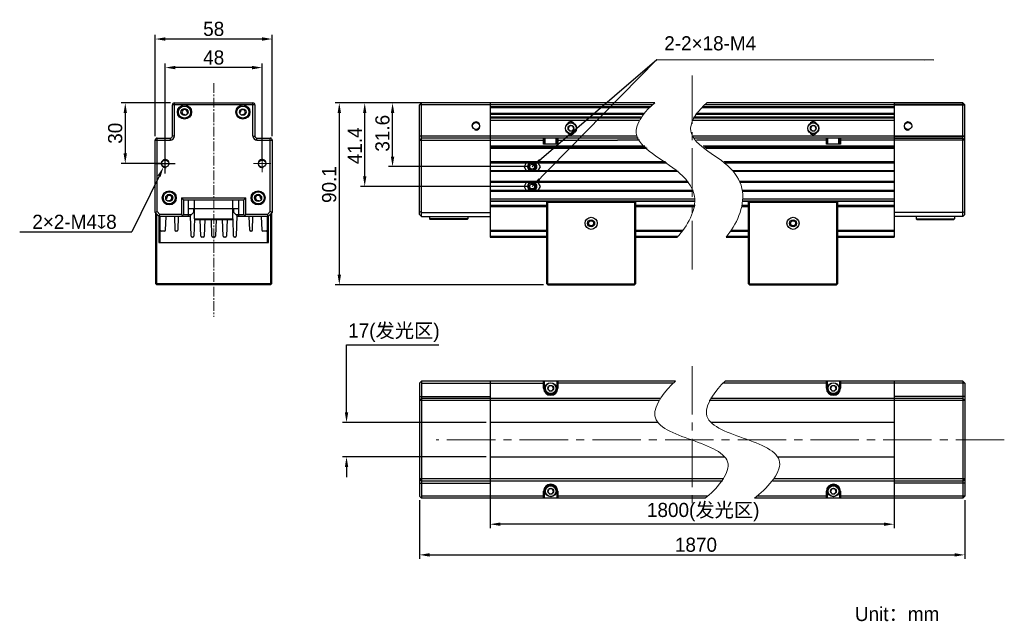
# Model space of a CAD drawing. Header units: millimetres. Extents: x 30 to 273, y 40 to 189.
import ezdxf

# ---------------------------------------------------------------- set-up
doc = ezdxf.new("R2010")
doc.units = ezdxf.units.MM
doc.header["$PDSIZE"] = -5
doc.linetypes.add('点画线', pattern=[18, 12, -2, 2, -2])
for name, color, linetype, lineweight in [('中心线层', 1, '点画线', 18), ('标注', 3, 'Continuous', 25), ('粗实线', 7, 'Continuous', 30), ('细实线', 7, 'Continuous', 15)]:
    doc.layers.add(name, color=color, linetype=linetype, lineweight=lineweight)
doc.dimstyles.new('CST Standard', dxfattribs={"dimtxt": 3.5, "dimasz": 2.5, "dimexe": 1, "dimexo": 1, "dimgap": 0.6, "dimtad": 1, "dimtoh": 1, "dimdsep": 46, "dimtxsty": 'Standard', "dimcen": -2.5, "dimdle": 5, "dimadec": 1, "dimazin": 2, "dimtfac": 1, "dimtofl": 0, "dimtmove": 0, "dimatfit": 0, "dimfxl": 1, "dimtolj": 1, "dimarcsym": 0})

# ---------------------------------------------------------------- blocks, each defined once
blk = doc.blocks.new('*X1')
at = {"layer": 'Defpoints', "color": 0}
for p in [(110.44, 89.58), (145.99, 89.58), (145.99, 81.08)]:
    blk.add_point(p, dxfattribs=at)
at = {"layer": '标注', "color": 9, "linetype": 'Continuous', "lineweight": -2, "ltscale": 3}
for p, q in [((110.44, 92.08), (110.44, 108.83)), ((110.44, 108.83), (133.31, 108.83)), ((110.44, 78.58), (110.44, 76.08))]:
    blk.add_line(p, q, dxfattribs=at)
at = {"layer": '标注', "color": 0, "linetype": 'Continuous', "lineweight": -2, "ltscale": 3}
for p, q in [((144.99, 89.58), (109.44, 89.58)), ((144.99, 81.08), (109.44, 81.08))]:
    blk.add_line(p, q, dxfattribs=at)
at = {"layer": '标注', "color": 9}
for points in [[(110.03, 92.08), (110.86, 92.08), (110.44, 89.58)], [(110.86, 78.58), (110.03, 78.58), (110.44, 81.08)]]:
    blk.add_solid(points, dxfattribs=at)
at = {"layer": '标注', "color": 7, "insert": (122.17, 111.84), "char_height": 3.5, "attachment_point": 5}
blk.add_mtext('\\A1;{\\fFZLanTingHei-R-GBK|b0|i0|c134|p2;17(发光区)}', dxfattribs=at)
blk = doc.blocks.new('*X2')
at = {"layer": 'Defpoints', "color": 0}
for p in [(145.99, 89.58), (245.99, 89.58), (145.99, 64.4)]:
    blk.add_point(p, dxfattribs=at)
at = {"layer": '标注', "color": 0, "linetype": 'Continuous', "lineweight": -2, "ltscale": 3}
for p, q in [((145.99, 88.58), (145.99, 63.4)), ((245.99, 88.58), (245.99, 63.4))]:
    blk.add_line(p, q, dxfattribs=at)
at = {"layer": '标注', "color": 9, "linetype": 'Continuous', "lineweight": -2, "ltscale": 3}
blk.add_line((243.49, 64.4), (148.49, 64.4), dxfattribs=at)
at = {"layer": '标注', "color": 9}
for points in [[(148.49, 64.82), (148.49, 63.99), (145.99, 64.4)], [(243.49, 63.99), (243.49, 64.82), (245.99, 64.4)]]:
    blk.add_solid(points, dxfattribs=at)
at = {"layer": '标注', "color": 7, "insert": (198.75, 67.41), "char_height": 3.5, "attachment_point": 5}
blk.add_mtext('\\A1;{\\fFZLanTingHei-R-GBK|b0|i0|c134|p2;1800(发光区)}', dxfattribs=at)
blk = doc.blocks.new('*X3')
at = {"layer": 'Defpoints', "color": 0}
for p in [(114.94, 168.73), (142.49, 168.73), (156.41, 148.06)]:
    blk.add_point(p, dxfattribs=at)
at = {"layer": '标注', "color": 0, "linetype": 'Continuous', "lineweight": -2, "ltscale": 3}
for p, q in [((141.49, 168.73), (113.94, 168.73)), ((155.41, 148.06), (113.94, 148.06))]:
    blk.add_line(p, q, dxfattribs=at)
at = {"layer": '标注', "color": 9, "linetype": 'Continuous', "lineweight": -2, "ltscale": 3}
blk.add_line((114.94, 150.56), (114.94, 166.23), dxfattribs=at)
at = {"layer": '标注', "color": 9}
for points in [[(115.36, 166.23), (114.53, 166.23), (114.94, 168.73)], [(114.53, 150.56), (115.36, 150.56), (114.94, 148.06)]]:
    blk.add_solid(points, dxfattribs=at)
at = {"layer": '标注', "color": 7, "insert": (112.48, 158.13), "char_height": 3.5, "attachment_point": 5, "rotation": 90}
blk.add_mtext('\\A1;\\A1;{\\fFZLanTingHei-R-GBK|b0|i0|c134|p2;41.4}', dxfattribs=at)
blk = doc.blocks.new('*X4')
at = {"layer": 'Defpoints', "color": 0}
for p in [(142.49, 168.73), (108.65, 123.68), (160.24, 123.68)]:
    blk.add_point(p, dxfattribs=at)
at = {"layer": '标注', "color": 0, "linetype": 'Continuous', "lineweight": -2, "ltscale": 3}
for p, q in [((141.49, 168.73), (107.65, 168.73)), ((159.24, 123.68), (107.65, 123.68))]:
    blk.add_line(p, q, dxfattribs=at)
at = {"layer": '标注', "color": 9, "linetype": 'Continuous', "lineweight": -2, "ltscale": 3}
blk.add_line((108.65, 166.23), (108.65, 126.18), dxfattribs=at)
at = {"layer": '标注', "color": 9}
for points in [[(109.07, 166.23), (108.23, 166.23), (108.65, 168.73)], [(108.23, 126.18), (109.07, 126.18), (108.65, 123.68)]]:
    blk.add_solid(points, dxfattribs=at)
at = {"layer": '标注', "color": 7, "insert": (106.15, 148.52), "char_height": 3.5, "attachment_point": 5, "rotation": 90}
blk.add_mtext('\\A1;\\A1;{\\fFZLanTingHei-R-GBK|b0|i0|c134|p2;90.1}', dxfattribs=at)
blk = doc.blocks.new('*X5')
at = {"layer": 'Defpoints', "color": 0}
for p in [(121.84, 168.73), (128.99, 168.73), (156.41, 152.96)]:
    blk.add_point(p, dxfattribs=at)
at = {"layer": '标注', "color": 0, "linetype": 'Continuous', "lineweight": -2, "ltscale": 3}
for p, q in [((127.99, 168.73), (120.84, 168.73)), ((155.41, 152.96), (120.84, 152.96))]:
    blk.add_line(p, q, dxfattribs=at)
at = {"layer": '标注', "color": 9, "linetype": 'Continuous', "lineweight": -2, "ltscale": 3}
blk.add_line((121.84, 155.46), (121.84, 166.23), dxfattribs=at)
at = {"layer": '标注', "color": 9}
for points in [[(122.26, 166.23), (121.42, 166.23), (121.84, 168.73)], [(121.42, 155.46), (122.26, 155.46), (121.84, 152.96)]]:
    blk.add_solid(points, dxfattribs=at)
at = {"layer": '标注', "color": 7, "insert": (119.35, 161.23), "char_height": 3.5, "attachment_point": 5, "rotation": 90}
blk.add_mtext('\\A1;\\A1;{\\fFZLanTingHei-R-GBK|b0|i0|c134|p2;31.6}', dxfattribs=at)
blk = doc.blocks.new('*X6')
at = {"layer": '标注', "linetype": 'Continuous', "ltscale": 3}
blk.add_hatch(color=9, dxfattribs=at).paths.add_polyline_path([(156.41, 148.06), (157.94, 150.06), (158.39, 149.62)], flags=0)
at = {"layer": '标注', "color": 9, "linetype": 'Continuous', "ltscale": 3}
for p, q in [((156.41, 148.06), (187.25, 179.5)), ((187.25, 179.5), (255.87, 179.42))]:
    blk.add_line(p, q, dxfattribs=at)
at = {"layer": '标注', "color": 7, "ltscale": 3}
blk.add_line((255.87, 179.42), (255.87, 179.42), dxfattribs=at)
blk = doc.blocks.new('*X7')
at = {"layer": '标注', "linetype": 'Continuous', "ltscale": 3}
blk.add_hatch(color=9, dxfattribs=at).paths.add_polyline_path([(156.41, 152.96), (158.1, 154.82), (158.51, 154.35)], flags=0)
at = {"layer": '标注', "color": 9, "linetype": 'Continuous', "ltscale": 3}
for p, q in [((156.41, 152.96), (187.25, 179.5)), ((187.25, 179.5), (253.62, 179.42))]:
    blk.add_line(p, q, dxfattribs=at)
at = {"layer": '标注', "color": 7, "ltscale": 3}
blk.add_line((253.62, 179.42), (253.62, 179.42), dxfattribs=at)
blk = doc.blocks.new('*X8')
at = {"layer": 'Defpoints', "color": 0}
for p in [(63.05, 184.57), (63.05, 159.53), (92.05, 159.53)]:
    blk.add_point(p, dxfattribs=at)
at = {"layer": '标注', "color": 0, "linetype": 'Continuous', "lineweight": -2, "ltscale": 3}
for p, q in [((63.05, 160.53), (63.05, 185.57)), ((92.05, 160.53), (92.05, 185.57))]:
    blk.add_line(p, q, dxfattribs=at)
at = {"layer": '标注', "color": 9, "linetype": 'Continuous', "lineweight": -2, "ltscale": 3}
blk.add_line((89.55, 184.57), (65.55, 184.57), dxfattribs=at)
at = {"layer": '标注', "color": 9}
for points in [[(65.55, 184.99), (65.55, 184.16), (63.05, 184.57)], [(89.55, 184.16), (89.55, 184.99), (92.05, 184.57)]]:
    blk.add_solid(points, dxfattribs=at)
at = {"layer": '标注', "color": 7, "insert": (77.55, 187.06), "char_height": 3.5, "attachment_point": 5}
blk.add_mtext('\\A1;\\A1;{\\fFZLanTingHei-R-GBK|b0|i0|c134|p2;58}', dxfattribs=at)
blk = doc.blocks.new('*X9')
at = {"layer": 'Defpoints', "color": 0}
for p in [(67.82, 168.73), (55.66, 153.73), (65.55, 153.73)]:
    blk.add_point(p, dxfattribs=at)
at = {"layer": '标注', "color": 0, "linetype": 'Continuous', "lineweight": -2, "ltscale": 3}
for p, q in [((66.82, 168.73), (54.66, 168.73)), ((64.55, 153.73), (54.66, 153.73))]:
    blk.add_line(p, q, dxfattribs=at)
at = {"layer": '标注', "color": 9, "linetype": 'Continuous', "lineweight": -2, "ltscale": 3}
blk.add_line((55.66, 166.23), (55.66, 156.23), dxfattribs=at)
at = {"layer": '标注', "color": 9}
for points in [[(56.07, 166.23), (55.24, 166.23), (55.66, 168.73)], [(55.24, 156.23), (56.07, 156.23), (55.66, 153.73)]]:
    blk.add_solid(points, dxfattribs=at)
at = {"layer": '标注', "color": 7, "insert": (53.17, 161.23), "char_height": 3.5, "attachment_point": 5, "rotation": 90}
blk.add_mtext('\\A1;\\A1;{\\fFZLanTingHei-R-GBK|b0|i0|c134|p2;30}', dxfattribs=at)
blk = doc.blocks.new('*X10')
at = {"layer": 'Defpoints', "color": 0}
for p in [(65.55, 177.49), (65.55, 153.73), (89.55, 153.73)]:
    blk.add_point(p, dxfattribs=at)
at = {"layer": '标注', "color": 0, "linetype": 'Continuous', "lineweight": -2, "ltscale": 3}
for p, q in [((65.55, 154.73), (65.55, 178.49)), ((89.55, 154.73), (89.55, 178.49))]:
    blk.add_line(p, q, dxfattribs=at)
at = {"layer": '标注', "color": 9, "linetype": 'Continuous', "lineweight": -2, "ltscale": 3}
blk.add_line((87.05, 177.49), (68.05, 177.49), dxfattribs=at)
at = {"layer": '标注', "color": 9}
for points in [[(68.05, 177.91), (68.05, 177.07), (65.55, 177.49)], [(87.05, 177.07), (87.05, 177.91), (89.55, 177.49)]]:
    blk.add_solid(points, dxfattribs=at)
at = {"layer": '标注', "color": 7, "insert": (77.55, 179.98), "char_height": 3.5, "attachment_point": 5}
blk.add_mtext('\\A1;\\A1;{\\fFZLanTingHei-R-GBK|b0|i0|c134|p2;48}', dxfattribs=at)
blk = doc.blocks.new('*X11')
at = {"layer": 'Defpoints', "color": 0}
for p in [(65.99, 154.63), (65.11, 152.83)]:
    blk.add_point(p, dxfattribs=at)
at = {"layer": '标注', "color": 0, "linetype": 'Continuous', "ltscale": 3}
for p, q in [((65.55, 151.23), (65.55, 156.23)), ((63.05, 153.73), (68.05, 153.73))]:
    blk.add_line(p, q, dxfattribs=at)
at = {"layer": '标注', "color": 9, "linetype": 'Continuous', "lineweight": -2, "ltscale": 3}
for p in [(64.01, 150.59), (29.52, 136.78)]:
    blk.add_line(p, (57.27, 136.78), dxfattribs=at)
at = {"layer": '标注', "color": 9}
blk.add_solid([(64.39, 150.4), (63.64, 150.77), (65.11, 152.83)], dxfattribs=at)
at = {"layer": '标注', "color": 7, "insert": (43.09, 139.28), "char_height": 3.5, "attachment_point": 5}
blk.add_mtext('\\A1;\\A1;{\\fFZLanTingHei-R-GBK|b0|i0|c134|p2;2×2-M4\\fGDT|b1|i0|c0|p2;x\\fFZLanTingHei-R-GBK|b0|i0|c134|p2;8}', dxfattribs=at)
blk = doc.blocks.new('*X12')
at = {"layer": 'Defpoints', "color": 0}
for p in [(128.49, 71.33), (263.49, 71.33), (263.49, 56.81)]:
    blk.add_point(p, dxfattribs=at)
at = {"layer": '标注', "color": 0, "linetype": 'Continuous', "lineweight": -2, "ltscale": 3}
for p, q in [((128.49, 70.33), (128.49, 55.81)), ((263.49, 70.33), (263.49, 55.81))]:
    blk.add_line(p, q, dxfattribs=at)
at = {"layer": '标注', "color": 9, "linetype": 'Continuous', "lineweight": -2, "ltscale": 3}
blk.add_line((130.99, 56.81), (260.99, 56.81), dxfattribs=at)
at = {"layer": '标注', "color": 9}
for points in [[(130.99, 57.22), (130.99, 56.39), (128.49, 56.81)], [(260.99, 56.39), (260.99, 57.22), (263.49, 56.81)]]:
    blk.add_solid(points, dxfattribs=at)
at = {"layer": '标注', "color": 7, "insert": (196.95, 59.3), "char_height": 3.5, "attachment_point": 5}
blk.add_mtext('\\A1;{\\fFZLanTingHei-R-GBK|b0|i0|c134|p2;1870}', dxfattribs=at)

msp = doc.modelspace()

# ---------------------------------------------------------------- linework, layer by layer
at = {"layer": '中心线层', "color": 0}
for p, q in [((195.9923, 127.5237), (195.9923, 176.5629)), ((63.3827, 153.731), (67.7133, 153.731)), ((65.548, 155.8964), (65.548, 151.5657)), ((91.7133, 153.731), (87.3827, 153.731)), ((89.548, 155.8964), (89.548, 151.5657)), ((195.9923, 103.5838), (195.9923, 68.6997)), ((273.2989, 85.3263), (132.6183, 85.3263))]:
    msp.add_line(p, q, dxfattribs=at)
at = {"layer": '中心线层', "color": 0, "ltscale": 0.2}
msp.add_line((77.548, 173.6127), (77.548, 115.7995), dxfattribs=at)
at = {"layer": '粗实线', "color": 0}
for p, q in [((67.3232, 160.531), (67.3232, 168.231)), ((87.7729, 168.231), (67.3232, 168.231)), ((67.8232, 160.531), (67.8232, 168.731)), ((67.8232, 168.731), (87.2729, 168.731)), ((87.2729, 160.531), (87.2729, 168.731)), ((87.7729, 168.231), (87.7729, 160.531)), ((128.4923, 168.231), (128.9923, 168.731)), ((128.4923, 141.1048), (128.4923, 168.231)), ((145.9923, 168.231), (128.4923, 168.231)), ((128.9923, 140.6048), (128.9923, 168.731)), ((145.9923, 168.731), (128.9923, 168.731)), ((245.9923, 168.731), (262.9923, 168.731)), ((245.9923, 168.231), (263.4923, 168.231)), ((262.9923, 140.6048), (262.9923, 168.731)), ((263.4923, 168.231), (262.9923, 168.731)), ((263.4923, 141.1048), (263.4923, 168.231)), ((71.0883, 166.2462), (71.1425, 166.1921)), ((70.6121, 165.6618), (70.558, 165.7159)), ((63.048, 141.6048), (63.048, 159.531)), ((63.048, 159.531), (66.8232, 159.531)), ((63.548, 141.8119), (63.548, 160.031)), ((63.548, 160.031), (66.8232, 160.031)), ((66.8232, 159.531), (66.8232, 160.031)), ((67.8232, 160.531), (67.3232, 160.531)), ((87.2729, 160.531), (87.7729, 160.531)), ((88.2729, 159.531), (88.2729, 160.031)), ((88.2729, 160.031), (91.548, 160.031)), ((88.2729, 159.531), (92.048, 159.531)), ((91.548, 141.8119), (91.548, 160.031)), ((92.048, 159.531), (92.048, 141.6048)), ((145.9923, 160.531), (128.4923, 160.531)), ((128.4923, 159.531), (128.9923, 160.031)), ((128.4923, 159.531), (145.9923, 159.5311)), ((145.9923, 160.031), (128.9923, 160.031)), ((245.9923, 160.531), (263.4923, 160.531)), ((245.9923, 160.031), (262.9923, 160.031)), ((263.4923, 159.531), (245.9923, 159.5311)), ((263.4923, 159.531), (262.9923, 160.031)), ((154.9549, 153.931), (154.392, 152.956)), ((156.856, 153.8507), (156.8584, 153.8496)), ((158.4334, 152.956), (157.8705, 153.931)), ((154.392, 152.956), (154.9549, 151.981)), ((157.8705, 151.981), (158.4334, 152.956)), ((154.9549, 149.031), (154.392, 148.056)), ((156.856, 148.9507), (156.8584, 148.9496)), ((158.4334, 148.056), (157.8705, 149.031)), ((154.392, 148.056), (154.9549, 147.081)), ((157.8705, 147.081), (158.4334, 148.056)), ((65.7287, 144.9421), (65.9293, 145.1427)), ((66.4596, 144.6123), (66.298, 144.4507)), ((69.548, 145.2298), (85.548, 145.2298)), ((69.548, 145.2298), (70.048, 144.7298)), ((69.548, 145.2298), (69.548, 141.1048)), ((70.048, 144.7298), (85.048, 144.7298)), ((70.048, 144.7298), (70.048, 141.1048)), ((71.298, 140.6048), (71.298, 144.7298)), ((72.798, 140.0298), (72.798, 144.7298)), ((82.298, 140.0298), (82.298, 144.7298)), ((83.798, 140.6048), (83.798, 144.7298)), ((85.048, 144.7298), (85.548, 145.2298)), ((85.048, 141.1048), (85.048, 144.7298)), ((85.548, 141.1048), (85.548, 145.2298)), ((88.798, 144.4507), (88.6364, 144.6123)), ((89.1668, 145.1427), (89.3673, 144.9421)), ((63.048, 141.6048), (63.548, 141.8119)), ((64.048, 140.6048), (63.048, 141.6048)), ((63.223, 123.931), (63.223, 141.4298)), ((64.2551, 141.1048), (63.548, 141.8119)), ((71.298, 142.6298), (83.798, 142.6298)), ((71.548, 140.6048), (72.548, 141.6048)), ((72.548, 142.6298), (72.548, 141.6048)), ((82.548, 141.6048), (82.548, 142.6298)), ((82.548, 141.6048), (83.548, 140.6048)), ((91.548, 141.8119), (90.8409, 141.1048)), ((92.048, 141.6048), (91.048, 140.6048)), ((92.048, 141.6048), (91.548, 141.8119)), ((91.873, 141.4298), (91.873, 123.931)), ((128.9923, 141.6048), (128.4923, 141.8119)), ((128.9923, 141.6048), (145.9923, 141.6048)), ((262.9923, 141.6048), (245.9923, 141.6048)), ((262.9923, 141.6048), (263.4923, 141.8119)), ((63.473, 123.931), (63.473, 141.1798)), ((63.973, 140.6798), (63.973, 134.181)), ((64.048, 140.6048), (64.2551, 141.1048)), ((71.548, 140.6048), (64.048, 140.6048)), ((64.223, 140.6048), (64.223, 134.181)), ((69.548, 141.1048), (64.2551, 141.1048)), ((64.298, 137.231), (64.298, 140.6048)), ((65.6353, 137.2223), (65.7535, 140.6048)), ((67.8426, 140.6048), (67.9607, 137.2223)), ((68.7535, 140.6048), (68.6353, 137.2223)), ((70.048, 141.1048), (69.548, 140.6048)), ((69.548, 141.1048), (69.798, 140.8548)), ((70.048, 141.1048), (72.048, 141.1048)), ((71.9876, 135.7223), (71.808, 140.8648)), ((72.759, 140.0311), (72.6085, 135.7223)), ((72.798, 140.0298), (82.298, 140.0298)), ((72.948, 139.8798), (72.798, 140.0298)), ((72.948, 139.8798), (82.148, 139.8798)), ((74.3626, 135.7223), (74.2174, 139.8798)), ((75.3791, 139.892), (75.2335, 135.7223)), ((77.1126, 135.7223), (76.9674, 139.8798)), ((78.1284, 139.8717), (77.9835, 135.7223)), ((79.8626, 135.7223), (79.717, 139.892)), ((80.8787, 139.8798), (80.7335, 135.7223)), ((82.148, 139.8798), (82.298, 140.0298)), ((82.4876, 135.7223), (82.3371, 140.0311)), ((83.048, 141.1048), (85.048, 141.1048)), ((83.2881, 140.8648), (83.1085, 135.7223)), ((91.048, 140.6048), (83.548, 140.6048)), ((85.548, 140.6048), (85.048, 141.1048)), ((85.298, 140.8548), (85.548, 141.1048)), ((90.8409, 141.1048), (85.548, 141.1048)), ((86.4607, 137.2223), (86.3426, 140.6048)), ((87.1353, 137.2223), (87.2535, 140.6048)), ((89.3426, 140.6048), (89.4607, 137.2223)), ((90.798, 140.6048), (90.798, 137.231)), ((91.048, 140.6048), (90.8409, 141.1048)), ((90.873, 134.181), (90.873, 140.6048)), ((91.123, 134.181), (91.123, 140.6798)), ((91.623, 141.1798), (91.623, 123.931)), ((128.9923, 140.6048), (128.4923, 141.1048)), ((128.9923, 140.6048), (145.9923, 140.6048)), ((130.9923, 140.6048), (130.9923, 140.0298)), ((131.1423, 139.8798), (130.9923, 140.0298)), ((140.4923, 140.0298), (130.9923, 140.0298)), ((140.3422, 139.8798), (131.1423, 139.8798)), ((140.3423, 139.8798), (140.4923, 140.0298)), ((140.4923, 140.6048), (140.4923, 140.0298)), ((262.9923, 140.6048), (245.9923, 140.6048)), ((251.4923, 140.6048), (251.4923, 140.0298)), ((251.6423, 139.8798), (251.4923, 140.0298)), ((251.4923, 140.0298), (260.9923, 140.0298)), ((251.6423, 139.8798), (260.8422, 139.8798)), ((260.8423, 139.8798), (260.9923, 140.0298)), ((260.9923, 140.6048), (260.9923, 140.0298)), ((262.9923, 140.6048), (263.4923, 141.1048)), ((65.3855, 136.981), (64.548, 136.981)), ((68.3855, 136.981), (68.2106, 136.981)), ((86.8855, 136.981), (86.7106, 136.981)), ((90.548, 136.981), (89.7106, 136.981)), ((72.3586, 135.481), (72.2374, 135.481)), ((74.9836, 135.481), (74.6124, 135.481)), ((77.7336, 135.481), (77.3624, 135.481)), ((80.4836, 135.481), (80.1124, 135.481)), ((82.8586, 135.481), (82.7374, 135.481)), ((63.473, 123.681), (63.223, 123.931)), ((63.348, 123.806), (63.473, 123.931)), ((91.623, 123.931), (63.473, 123.931)), ((91.623, 123.681), (63.473, 123.681)), ((91.623, 123.681), (91.873, 123.931)), ((91.623, 123.931), (91.748, 123.806))]:
    msp.add_line(p, q, dxfattribs=at)
at = {"layer": '粗实线', "color": 0, "linetype": 'Continuous'}
for p, q in [((186.1466, 168.231), (141.9923, 168.231)), ((186.7517, 168.731), (142.4923, 168.731)), ((145.9923, 168.731), (145.9923, 135.481)), ((263.4923, 168.231), (199.0608, 168.231)), ((262.9923, 168.731), (199.6358, 168.731)), ((245.9923, 168.731), (245.9923, 135.481)), ((145.9923, 167.856), (185.7167, 167.856)), ((145.9923, 167.606), (185.4416, 167.606)), ((183.9865, 166.106), (145.9923, 166.106)), ((183.7778, 165.856), (145.9923, 165.856)), ((245.9923, 165.856), (196.8472, 165.856)), ((245.9923, 166.106), (197.0375, 166.106)), ((198.3938, 167.606), (245.9923, 167.606)), ((198.6536, 167.856), (245.9923, 167.856)), ((183.3008, 165.231), (145.9923, 165.231)), ((183.1287, 164.981), (145.9923, 164.981)), ((145.9923, 164.481), (182.8181, 164.481)), ((195.9923, 164.481), (245.9923, 164.481)), ((245.9923, 164.981), (196.2695, 164.981)), ((245.9923, 165.231), (196.42, 165.231)), ((165.6335, 163.1062), (165.2748, 162.4848)), ((165.2748, 162.4848), (165.6335, 161.8634)), ((166.351, 163.1062), (165.6335, 163.1062)), ((165.6335, 161.8634), (166.351, 161.8634)), ((166.7098, 162.4848), (166.351, 163.1062)), ((166.351, 161.8634), (166.7098, 162.4848)), ((225.6335, 163.1062), (225.2748, 162.4848)), ((225.2748, 162.4848), (225.6335, 161.8634)), ((226.351, 163.1062), (225.6335, 163.1062)), ((225.6335, 161.8634), (226.351, 161.8634)), ((226.7098, 162.4848), (226.351, 163.1062)), ((226.351, 161.8634), (226.7098, 162.4848)), ((182.3885, 160.531), (141.9923, 160.531)), ((141.9923, 159.531), (159.4923, 159.531)), ((159.6673, 160.031), (142.4923, 160.031)), ((159.2423, 158.531), (159.2423, 160.031)), ((159.4923, 159.781), (159.2423, 160.031)), ((162.7423, 158.531), (159.2423, 158.531)), ((159.4923, 158.531), (159.4923, 159.781)), ((159.4923, 159.781), (159.6173, 159.781)), ((159.6173, 159.981), (159.6673, 160.031)), ((159.6173, 158.531), (159.6173, 159.981)), ((162.3673, 159.981), (159.6173, 159.981)), ((162.3173, 160.031), (159.6673, 160.031)), ((177.3173, 160.031), (162.3173, 160.031)), ((162.3673, 159.981), (162.3173, 160.031)), ((162.3673, 158.531), (162.3673, 159.981)), ((162.3673, 159.781), (162.4923, 159.781)), ((162.4923, 159.781), (162.7423, 160.031)), ((162.4923, 159.781), (162.4923, 158.531)), ((162.4923, 159.531), (177.4923, 159.531)), ((162.7423, 160.031), (162.7423, 158.531)), ((182.6453, 160.031), (177.3173, 160.031)), ((182.9717, 159.531), (177.4923, 159.531)), ((263.4923, 160.531), (196.2569, 160.531)), ((214.6673, 160.031), (196.6333, 160.031)), ((214.4923, 159.531), (197.0799, 159.531)), ((229.4923, 159.531), (214.4923, 159.531)), ((229.6673, 160.031), (214.6673, 160.031)), ((229.4923, 159.781), (229.2423, 160.031)), ((229.2423, 158.531), (229.2423, 160.031)), ((232.7423, 158.531), (229.2423, 158.531)), ((229.4923, 159.781), (229.6173, 159.781)), ((229.4923, 158.531), (229.4923, 159.781)), ((229.6173, 159.981), (229.6673, 160.031)), ((232.3673, 159.981), (229.6173, 159.981)), ((229.6173, 158.531), (229.6173, 159.981)), ((232.3173, 160.031), (229.6673, 160.031)), ((232.3673, 159.981), (232.3173, 160.031)), ((262.9923, 160.031), (232.3173, 160.031)), ((232.3673, 158.531), (232.3673, 159.981)), ((232.3673, 159.781), (232.4923, 159.781)), ((232.4923, 159.781), (232.7423, 160.031)), ((232.4923, 159.781), (232.4923, 158.531)), ((263.4923, 159.531), (232.4923, 159.531)), ((232.7423, 160.031), (232.7423, 158.531)), ((184.3297, 158.031), (145.9923, 158.031)), ((145.9923, 157.781), (184.6044, 157.781)), ((145.9923, 157.531), (184.8909, 157.531)), ((245.9923, 158.031), (198.7648, 158.031)), ((199.0838, 157.781), (245.9923, 157.781)), ((199.4103, 157.531), (245.9923, 157.531)), ((189.3789, 154.181), (145.9923, 154.181)), ((145.9923, 153.931), (189.7249, 153.931)), ((245.9923, 154.181), (203.8599, 154.181)), ((204.1565, 153.931), (245.9923, 153.931)), ((145.9923, 151.981), (192.2449, 151.981)), ((192.5354, 151.731), (145.9923, 151.731)), ((206.12, 151.981), (245.9923, 151.981)), ((245.9923, 151.731), (206.3242, 151.731)), ((194.901, 149.281), (145.9923, 149.281)), ((195.0912, 149.031), (145.9923, 149.031)), ((245.9923, 149.281), (207.8328, 149.281)), ((245.9923, 149.031), (207.9409, 149.031)), ((196.234, 147.081), (145.9923, 147.081)), ((196.336, 146.831), (145.9923, 146.831)), ((245.9923, 147.081), (208.52, 147.081)), ((245.9923, 146.831), (208.5615, 146.831)), ((145.9923, 144.981), (196.7689, 144.981)), ((145.9923, 144.481), (196.7921, 144.481)), ((160.1584, 144.3472), (145.9923, 144.3472)), ((160.2423, 144.431), (159.9923, 144.181)), ((159.9923, 123.931), (159.9923, 144.181)), ((160.2423, 144.181), (160.1173, 144.306)), ((160.2423, 144.431), (181.7423, 144.431)), ((160.2423, 123.931), (160.2423, 144.181)), ((160.2423, 144.181), (181.7423, 144.181)), ((181.7423, 144.431), (181.9923, 144.181)), ((181.8673, 144.306), (181.7423, 144.181)), ((181.7423, 144.181), (181.7423, 123.931)), ((196.7921, 144.3472), (181.8262, 144.3472)), ((181.9923, 144.181), (181.9923, 123.931)), ((210.1584, 144.3472), (208.604, 144.3472)), ((208.6175, 144.481), (245.9923, 144.481)), ((208.653, 144.981), (245.9923, 144.981)), ((210.2423, 144.431), (209.9923, 144.181)), ((209.9923, 123.931), (209.9923, 144.181)), ((210.2423, 144.181), (210.1173, 144.306)), ((210.2423, 144.431), (231.7423, 144.431)), ((210.2423, 144.181), (231.7423, 144.181)), ((210.2423, 123.931), (210.2423, 144.181)), ((231.7423, 144.431), (231.9923, 144.181)), ((231.8673, 144.306), (231.7423, 144.181)), ((231.7423, 144.181), (231.7423, 123.931)), ((245.9923, 144.3472), (231.8262, 144.3472)), ((231.9923, 144.181), (231.9923, 123.931)), ((145.9923, 143.381), (159.9923, 143.381)), ((145.9923, 143.131), (159.9923, 143.131)), ((181.9923, 143.381), (196.7192, 143.381)), ((181.9923, 143.131), (196.6805, 143.131)), ((208.4058, 143.131), (209.9923, 143.131)), ((208.4573, 143.381), (209.9923, 143.381)), ((231.9923, 143.381), (245.9923, 143.381)), ((231.9923, 143.131), (245.9923, 143.131)), ((145.9923, 137.231), (159.9923, 137.231)), ((145.9923, 136.981), (159.9923, 136.981)), ((181.9923, 137.231), (193.8011, 137.231)), ((181.9923, 136.981), (193.6046, 136.981)), ((205.5545, 136.981), (209.9923, 136.981)), ((205.7275, 137.231), (209.9923, 137.231)), ((231.9923, 137.231), (245.9923, 137.231)), ((231.9923, 136.981), (245.9923, 136.981)), ((145.9923, 135.7223), (159.9923, 135.7223)), ((145.9923, 135.481), (159.9923, 135.481)), ((181.9923, 135.7223), (192.527, 135.7223)), ((181.9923, 135.481), (192.3034, 135.481)), ((204.4115, 135.481), (209.9923, 135.481)), ((204.6078, 135.7223), (209.9923, 135.7223)), ((231.9923, 135.7223), (245.9923, 135.7223)), ((231.9923, 135.481), (245.9923, 135.481)), ((159.9923, 123.931), (160.2423, 123.681)), ((160.2423, 123.931), (160.1173, 123.806)), ((160.2423, 123.931), (181.7423, 123.931)), ((160.2423, 123.681), (181.7423, 123.681)), ((181.9923, 123.931), (181.7423, 123.681)), ((181.8673, 123.806), (181.7423, 123.931)), ((209.9923, 123.931), (210.2423, 123.681)), ((210.2423, 123.931), (210.1173, 123.806)), ((210.2423, 123.931), (231.7423, 123.931)), ((210.2423, 123.681), (231.7423, 123.681)), ((231.8673, 123.806), (231.7423, 123.931)), ((231.9923, 123.931), (231.7423, 123.681)), ((128.4923, 99.3263), (128.9923, 99.8263)), ((128.4923, 99.3263), (128.4923, 71.3263)), ((191.8836, 99.8263), (128.9923, 99.8263)), ((128.9923, 99.8263), (128.9923, 70.8263)), ((128.9923, 99.3263), (159.4923, 99.3263)), ((145.9923, 99.8263), (145.9923, 70.8263)), ((159.2423, 98.0763), (159.2423, 99.8263)), ((159.4923, 99.5763), (159.2423, 99.8263)), ((159.2423, 98.0763), (159.4923, 98.0763)), ((159.4923, 98.0763), (159.4923, 99.5763)), ((160.6335, 98.6977), (160.2748, 98.0763)), ((160.2748, 98.0763), (160.6335, 97.455)), ((161.351, 98.6977), (160.6335, 98.6977)), ((161.7098, 98.0763), (161.351, 98.6977)), ((161.351, 97.455), (161.7098, 98.0763)), ((162.4923, 99.5763), (162.7423, 99.8263)), ((162.4923, 99.5763), (162.4923, 98.0763)), ((174.4923, 99.3263), (162.4923, 99.3263)), ((162.7423, 98.0763), (162.4923, 98.0763)), ((162.7423, 99.8263), (162.7423, 98.0763)), ((191.3365, 99.3263), (174.4923, 99.3263)), ((217.4923, 99.3263), (203.6448, 99.3263)), ((262.9923, 99.8263), (204.1682, 99.8263)), ((229.4923, 99.3263), (217.4923, 99.3263)), ((229.4923, 99.5763), (229.2423, 99.8263)), ((229.2423, 98.0763), (229.2423, 99.8263)), ((229.2423, 98.0763), (229.4923, 98.0763)), ((229.4923, 98.0763), (229.4923, 99.5763)), ((230.6335, 98.6977), (230.2748, 98.0763)), ((230.2748, 98.0763), (230.6335, 97.455)), ((231.351, 98.6977), (230.6335, 98.6977)), ((231.7098, 98.0763), (231.351, 98.6977)), ((231.351, 97.455), (231.7098, 98.0763)), ((232.4923, 99.5763), (232.7423, 99.8263)), ((232.4923, 99.5763), (232.4923, 98.0763)), ((263.4923, 99.3263), (232.4923, 99.3263)), ((232.7423, 98.0763), (232.4923, 98.0763)), ((232.7423, 99.8263), (232.7423, 98.0763)), ((245.9923, 99.8263), (245.9923, 70.8263)), ((263.4923, 99.3263), (262.9923, 99.8263)), ((262.9923, 99.8263), (262.9923, 70.8263)), ((263.4923, 99.3263), (263.4923, 71.3263)), ((128.4923, 96.0512), (145.9923, 96.0512)), ((128.4923, 95.0512), (128.9923, 95.5512)), ((188.0479, 95.5512), (128.9923, 95.5512)), ((160.6335, 97.455), (161.351, 97.455)), ((262.9923, 95.5512), (200.5359, 95.5512)), ((230.6335, 97.455), (231.351, 97.455)), ((263.4923, 96.0512), (245.9923, 96.0512)), ((263.4923, 95.0512), (262.9923, 95.5512)), ((187.7309, 95.0512), (128.4923, 95.0512)), ((263.4923, 95.0512), (200.2477, 95.0512)), ((187.597, 89.5763), (145.9923, 89.5763)), ((245.9923, 89.5763), (200.8248, 89.5763)), ((145.9923, 81.0763), (204.0394, 81.0763)), ((217.1755, 81.0763), (245.9923, 81.0763)), ((203.8792, 75.6015), (128.4923, 75.6015)), ((128.4923, 75.6015), (128.9923, 75.1015)), ((263.4923, 75.6015), (216.3409, 75.6015)), ((263.4923, 75.6015), (262.9923, 75.1015)), ((128.4923, 74.6015), (145.9923, 74.6015)), ((203.5285, 75.1015), (128.9923, 75.1015)), ((160.6335, 73.1977), (160.2748, 72.5763)), ((161.351, 73.1977), (160.6335, 73.1977)), ((161.7098, 72.5763), (161.351, 73.1977)), ((262.9923, 75.1015), (215.9588, 75.1015)), ((230.6335, 73.1977), (230.2748, 72.5763)), ((231.351, 73.1977), (230.6335, 73.1977)), ((231.7098, 72.5763), (231.351, 73.1977)), ((263.4923, 74.6015), (245.9923, 74.6015)), ((128.4923, 71.3263), (128.9923, 70.8263)), ((159.4923, 71.3263), (128.9923, 71.3263)), ((199.226, 70.8263), (128.9923, 70.8263)), ((159.2423, 70.8263), (159.2423, 72.5763)), ((159.2423, 72.5763), (159.4923, 72.5763)), ((159.2423, 70.8263), (159.4923, 71.0763)), ((159.4923, 71.0763), (159.4923, 72.5763)), ((160.2748, 72.5763), (160.6335, 71.955)), ((160.6335, 71.955), (161.351, 71.955)), ((161.351, 71.955), (161.7098, 72.5763)), ((162.4923, 72.5763), (162.4923, 71.0763)), ((162.7423, 72.5763), (162.4923, 72.5763)), ((174.4923, 71.3263), (162.4923, 71.3263)), ((162.7423, 70.8263), (162.4923, 71.0763)), ((162.7423, 72.5763), (162.7423, 70.8263)), ((194.2423, 71.3263), (174.4923, 71.3263)), ((199.8418, 71.3263), (194.2423, 71.3263)), ((262.9923, 70.8263), (211.4251, 70.8263)), ((214.4923, 71.3263), (212.0684, 71.3263)), ((229.4923, 71.3263), (214.4923, 71.3263)), ((229.2423, 72.5763), (229.4923, 72.5763)), ((229.2423, 70.8263), (229.2423, 72.5763)), ((229.2423, 70.8263), (229.4923, 71.0763)), ((229.4923, 71.0763), (229.4923, 72.5763)), ((230.2748, 72.5763), (230.6335, 71.955)), ((230.6335, 71.955), (231.351, 71.955)), ((231.351, 71.955), (231.7098, 72.5763)), ((232.7423, 72.5763), (232.4923, 72.5763)), ((232.4923, 72.5763), (232.4923, 71.0763)), ((263.4923, 71.3263), (232.4923, 71.3263)), ((232.7423, 70.8263), (232.4923, 71.0763)), ((232.7423, 72.5763), (232.7423, 70.8263)), ((263.4923, 71.3263), (262.9923, 70.8263))]:
    msp.add_line(p, q, dxfattribs=at)
at = {"layer": '粗实线', "color": 0, "ltscale": 3}
msp.add_line((63.973, 134.181), (91.123, 134.181), dxfattribs=at)
at = {"layer": '粗实线', "color": 0}
for centre, radius in [((70.3232, 166.481), 1.75), ((84.7729, 166.481), 1.75), ((70.3232, 166.481), 1.5), ((70.3232, 166.481), 0.875), ((84.7729, 166.481), 1.5), ((84.7729, 166.481), 0.8), ((142.4923, 163.031), 0.875), ((249.4923, 163.031), 0.875), ((65.548, 153.731), 0.875), ((89.548, 153.731), 0.875), ((156.4127, 152.956), 0.6), ((66.548, 145.231), 1.75), ((66.548, 145.231), 1.5), ((88.548, 145.231), 1.75), ((88.548, 145.231), 1.5), ((156.4127, 148.056), 0.6), ((66.548, 145.231), 0.875), ((88.548, 145.231), 0.875)]:
    msp.add_circle(centre, radius, dxfattribs=at)
at = {"layer": '粗实线', "color": 0, "linetype": 'Continuous'}
for centre, radius in [((165.9923, 162.4848), 1.375), ((165.9923, 162.4848), 1.325), ((225.9923, 162.4848), 1.375), ((225.9923, 162.4848), 1.325), ((165.9923, 162.4848), 0.7175), ((225.9923, 162.4848), 0.7175), ((170.9923, 138.931), 1.5), ((170.9923, 138.931), 0.875), ((170.9923, 138.931), 0.625), ((220.9923, 138.931), 1.5), ((220.9923, 138.931), 0.875), ((220.9923, 138.931), 0.625), ((160.9923, 98.0763), 1.375), ((160.9923, 98.0763), 1.325), ((160.9923, 98.0763), 0.7175), ((230.9923, 98.0763), 1.375), ((230.9923, 98.0763), 1.325), ((230.9923, 98.0763), 0.7175), ((160.9923, 72.5763), 1.375), ((160.9923, 72.5763), 1.325), ((160.9923, 72.5763), 0.7175), ((230.9923, 72.5763), 1.375), ((230.9923, 72.5763), 1.325), ((230.9923, 72.5763), 0.7175)]:
    msp.add_circle(centre, radius, dxfattribs=at)
at = {"layer": '粗实线', "color": 0}
for centre, radius, start, end in [((67.8232, 168.231), 0.5, 90, 180), ((87.2729, 168.231), 0.5, 0, 90), ((70.3232, 166.481), 0.625, 6.057559, 263.942441), ((70.2044, 165.3623), 0.5, 45, 83.942441), ((70.3232, 166.481), 0.8, 286.637796, 343.01639), ((71.4419, 166.5998), 0.5, 186.057559, 225), ((83.6542, 166.5998), 0.5, 315, 353.942441), ((84.7729, 166.481), 0.625, 276.057559, 173.942441), ((84.8916, 165.3623), 0.5, 96.057559, 135), ((142.4923, 163.031), 1, 255, 195), ((249.4923, 163.031), 1, 345, 285), ((63.548, 159.531), 0.5, 90, 180), ((66.8232, 160.531), 1, 270, 0), ((66.8232, 160.531), 0.5, 270, 0), ((88.2729, 160.531), 1, 180, 270), ((88.2729, 160.531), 0.5, 180, 270), ((91.548, 159.531), 0.5, 0, 90), ((65.548, 153.731), 1, 345, 285), ((89.548, 153.731), 1, 345, 285), ((156.4127, 152.956), 1.15, 122.023983, 237.976017), ((156.4127, 152.956), 1, 102.838567, 257.161433), ((156.4127, 152.956), 0.7873, 49.620725, 108.545457), ((156.4127, 152.956), 1, 282.838566, 77.161434), ((156.4448, 152.9412), 0.9981, 65.27709, 65.522589), ((156.4455, 152.9426), 0.9966, 63.094722, 65.277616), ((156.4127, 152.956), 1.15, 302.023866, 57.976134), ((156.4119, 152.9552), 0.7884, 46.190852, 49.615885), ((156.4127, 148.056), 1.15, 122.023982, 237.976018), ((156.4127, 148.056), 1, 102.83857, 257.161426), ((156.4127, 148.056), 0.7873, 49.620725, 108.545457), ((156.4127, 148.056), 1, 282.838569, 77.161433), ((156.4448, 148.0412), 0.9981, 65.27709, 65.522589), ((156.4455, 148.0426), 0.9966, 63.094722, 65.277616), ((156.4127, 148.056), 1.15, 302.023866, 57.976134), ((156.4119, 148.0552), 0.7884, 46.190852, 49.615885), ((66.548, 145.231), 0.625, 261.869898, 188.130102), ((88.548, 145.231), 0.625, 351.869898, 278.130102), ((64.548, 137.231), 0.25, 180, 270), ((65.3855, 137.231), 0.25, 270, 358), ((68.2106, 137.231), 0.25, 182, 270), ((68.3855, 137.231), 0.25, 270, 358), ((86.7106, 137.231), 0.25, 182, 270), ((86.8855, 137.231), 0.25, 270, 358), ((89.7106, 137.231), 0.25, 182, 270), ((90.548, 137.231), 0.25, 270, 360), ((72.2374, 135.731), 0.25, 182, 270), ((72.3586, 135.731), 0.25, 270, 358), ((74.6124, 135.731), 0.25, 182, 270), ((74.9836, 135.731), 0.25, 270, 358), ((77.3624, 135.731), 0.25, 182, 270), ((77.7336, 135.731), 0.25, 270, 358), ((80.1124, 135.731), 0.25, 182, 270), ((80.4836, 135.731), 0.25, 270, 358), ((82.7374, 135.731), 0.25, 182, 270), ((82.8586, 135.731), 0.25, 270, 358)]:
    msp.add_arc(centre, radius, start, end, dxfattribs=at)
at = {"layer": '粗实线', "color": 0, "linetype": 'Continuous'}
for centre, radius, start, end in [((165.9923, 163.231), 0.875, 26.571938, 153.428062), ((225.9923, 163.231), 0.875, 26.571938, 153.428062), ((165.9923, 161.731), 0.875, 205.655746, 334.344254), ((225.9923, 161.731), 0.875, 205.655746, 334.344254), ((160.9923, 98.0763), 1.75, 180, 0), ((160.9923, 98.0763), 1.5, 180, 0), ((230.9923, 98.0763), 1.75, 180, 360), ((230.9923, 98.0763), 1.5, 180, 360), ((160.9923, 72.5763), 1.75, 0, 180), ((160.9923, 72.5763), 1.5, 0, 180), ((230.9923, 72.5763), 1.75, 0, 180), ((230.9923, 72.5763), 1.5, 0, 180)]:
    msp.add_arc(centre, radius, start, end, dxfattribs=at)
at = {"layer": '粗实线', "color": 0}
for points, knots in [([(155.486, 152.956), (155.4829, 153.0373), (155.4983, 153.2013), (155.5841, 153.4323), (155.7262, 153.6339), (155.9147, 153.7927), (156.1203, 153.891), (156.262, 153.9231), (156.3246, 153.931)], [0, 0, 0, 0, 424.99099052, 849.98432093, 1274.99960678, 1700.0470265, 2125.11493875, 2454.08731703, 2454.08731703, 2454.08731703, 2454.08731703]), ([(156.1623, 153.7024), (156.1602, 153.7013), (156.1572, 153.6997), (156.1532, 153.6973), (156.1503, 153.6954), (156.1474, 153.6934), (156.1452, 153.6915), (156.1429, 153.6892), (156.1444, 153.6875), (156.1466, 153.6875), (156.1493, 153.6875), (156.1528, 153.688), (156.1562, 153.6886), (156.1608, 153.6894), (156.1665, 153.6907), (156.1757, 153.6928), (156.1872, 153.6955), (156.2056, 153.6999), (156.2286, 153.7051), (156.2564, 153.7107), (156.2844, 153.7155), (156.3125, 153.7195), (156.3313, 153.7216), (156.3407, 153.7225)], [0, 0, 0, 0, 251.08029865, 376.05544884, 500.33781147, 623.5706245, 743.54899609, 848.74129423, 894.10466645, 952.6102705, 1073.75390808, 1198.36719061, 1324.04283723, 1450.25205115, 1703.53162733, 1957.43173574, 2466.12262428, 2975.40691338, 3994.74066445, 5014.5270642, 6034.5047939, 7054.56753044, 8074.66347806, 8074.66347806, 8074.66347806, 8074.66347806]), ([(157.3736, 153.2329), (157.3493, 153.2886), (157.2903, 153.3958), (157.1733, 153.5368), (157.0313, 153.6528), (156.8693, 153.7384), (156.6933, 153.7893), (156.5106, 153.8022), (156.3296, 153.7754), (156.2157, 153.7309), (156.1623, 153.7024)], [0, 0, 0, 0, 402.67533456, 805.13869851, 1207.39619944, 1609.40845851, 2011.14833748, 2412.5911436, 2813.65409348, 3214.36446808, 3214.36446808, 3214.36446808, 3214.36446808]), ([(156.3407, 153.7225), (156.3959, 153.7276), (156.5077, 153.7274), (156.6716, 153.6929), (156.825, 153.6256), (156.916, 153.5607), (156.9577, 153.5242)], [0, 0, 0, 0, 429.20233583, 858.29146789, 1287.3116454, 1716.26944407, 1716.26944407, 1716.26944407, 1716.26944407]), ([(156.5717, 153.931), (156.5889, 153.9289), (156.6867, 153.9139), (156.7819, 153.8842), (156.856, 153.8507)], [0, 0, 0, 0, 169.815634, 969.1826114, 969.1826114, 969.1826114, 969.1826114]), ([(157.2285, 152.956), (157.2309, 152.8991), (157.2239, 152.7844), (157.1779, 152.6186), (157.099, 152.4656), (156.9907, 152.3319), (156.8577, 152.2228), (156.7056, 152.1424), (156.5405, 152.0938), (156.3692, 152.0785), (156.1981, 152.097), (156.0339, 152.1482), (155.8826, 152.23), (155.7058, 152.375), (155.5416, 152.6153), (155.4903, 152.8426), (155.486, 152.956)], [0, 0, 0, 0, 339.48545597, 678.97854665, 1018.49991476, 1358.00803283, 1697.52517493, 2037.05481164, 2376.59702544, 2716.14887435, 3055.71001321, 3395.29603219, 3734.89816234, 4074.49684254, 4750.68995131, 5427.00899817, 5427.00899817, 5427.00899817, 5427.00899817]), ([(156.9577, 153.5242), (157.0382, 153.4536), (157.1714, 153.2774), (157.2238, 153.063), (157.2285, 152.956)], [0, 0, 0, 0, 483.90674862, 967.93585731, 967.93585731, 967.93585731, 967.93585731]), ([(155.486, 148.056), (155.4829, 148.1373), (155.4983, 148.3013), (155.5841, 148.5323), (155.7262, 148.7339), (155.9147, 148.8927), (156.1203, 148.991), (156.262, 149.0231), (156.3246, 149.031)], [0, 0, 0, 0, 418.53565999, 837.07362433, 1255.63321062, 1674.22444269, 2092.83585602, 2416.81023995, 2416.81023995, 2416.81023995, 2416.81023995]), ([(156.1623, 148.8024), (156.1602, 148.8013), (156.1572, 148.7997), (156.1532, 148.7973), (156.1503, 148.7954), (156.1474, 148.7934), (156.1452, 148.7915), (156.1429, 148.7892), (156.1444, 148.7875), (156.1466, 148.7875), (156.1493, 148.7875), (156.1528, 148.788), (156.1562, 148.7886), (156.1608, 148.7894), (156.1665, 148.7907), (156.1757, 148.7928), (156.1872, 148.7955), (156.2056, 148.7999), (156.2286, 148.8051), (156.2564, 148.8107), (156.2844, 148.8155), (156.3125, 148.8195), (156.3313, 148.8216), (156.3407, 148.8225)], [0, 0, 0, 0, 247.36594897, 370.49228262, 492.93607744, 614.34584915, 732.54932391, 836.18546261, 880.87775299, 938.51785595, 1057.86935837, 1180.63917764, 1304.45564495, 1428.79778624, 1678.33047778, 1928.47452173, 2429.64010522, 2931.39031082, 3935.64457532, 4940.34479225, 5945.2335087, 6950.20597444, 7955.21115996, 7955.21115996, 7955.21115996, 7955.21115996]), ([(157.3736, 148.3329), (157.3493, 148.3886), (157.2903, 148.4958), (157.1733, 148.6368), (157.0313, 148.7528), (156.8693, 148.8384), (156.6933, 148.8893), (156.5106, 148.9022), (156.3296, 148.8754), (156.2157, 148.8309), (156.1623, 148.8024)], [0, 0, 0, 0, 396.64922767, 793.0896569, 1189.3273039, 1585.32337911, 1981.05115044, 2376.48629467, 2771.54726728, 3166.26094096, 3166.26094096, 3166.26094096, 3166.26094096]), ([(156.3407, 148.8225), (156.3959, 148.8276), (156.5077, 148.8274), (156.6716, 148.7929), (156.825, 148.7256), (156.916, 148.6607), (156.9577, 148.6242)], [0, 0, 0, 0, 422.75917027, 845.40683619, 1267.9865827, 1690.50488679, 1690.50488679, 1690.50488679, 1690.50488679]), ([(156.5717, 149.0311), (156.5889, 149.0289), (156.6867, 149.0139), (156.7819, 148.9842), (156.856, 148.9507)], [0, 0, 0, 0, 167.29213711, 954.63672918, 954.63672918, 954.63672918, 954.63672918]), ([(157.2285, 148.056), (157.2309, 147.9991), (157.2239, 147.8844), (157.1779, 147.7186), (157.099, 147.5656), (156.9907, 147.4319), (156.8577, 147.3228), (156.7056, 147.2424), (156.5405, 147.1938), (156.3692, 147.1785), (156.1981, 147.197), (156.0339, 147.2482), (155.8826, 147.33), (155.7058, 147.475), (155.5416, 147.7153), (155.4903, 147.9426), (155.486, 148.056)], [0, 0, 0, 0, 334.42303131, 668.85358348, 1003.31199141, 1337.75734688, 1672.21159182, 2006.67814503, 2341.1570878, 2675.64552199, 3010.14310761, 3344.66520233, 3679.20316797, 4013.7377351, 4679.8474173, 5346.08115958, 5346.08115958, 5346.08115958, 5346.08115958]), ([(156.9577, 148.6242), (157.0382, 148.5536), (157.1714, 148.3774), (157.2238, 148.163), (157.2285, 148.056)], [0, 0, 0, 0, 476.71019616, 953.54093268, 953.54093268, 953.54093268, 953.54093268])]:
    msp.add_open_spline(points, degree=3, knots=knots, dxfattribs=at)
at = {"layer": '细实线', "color": 0, "linetype": 'Continuous'}
for centre in [(170.9923, 138.931), (220.9923, 138.931)]:
    msp.add_arc(centre, 0.75, 165, 105, dxfattribs=at)
at = {"layer": '细实线', "color": 0, "ltscale": 3}
for points, knots in [([(186.7517, 168.731), (184.627, 167.0274), (178.3744, 159.5793), (191.1639, 153.9103), (198.7476, 145.1239), (194.8141, 138.157), (192.3034, 135.481)], [0, 0, 0, 0, 1167.83189076, 3168.63096839, 4296.07900853, 5869.59004, 5869.59004, 5869.59004, 5869.59004]), ([(199.6358, 168.731), (197.7406, 167.1338), (191.9688, 159.7424), (204.9233, 155.114), (210.0953, 145.2336), (206.9598, 138.5734), (204.4115, 135.481)], [0, 0, 0, 0, 1106.79164386, 3191.03817426, 4152.95290981, 5942.35419, 5942.35419, 5942.35419, 5942.35419]), ([(191.8836, 99.8263), (189.4035, 97.6153), (183.1963, 89.7912), (195.838, 85.3179), (208.6959, 80.6006), (201.8941, 72.9401), (199.226, 70.8263)], [0, 0, 0, 0, 1338.89571119, 2805.41993432, 4252.47554307, 5624.16312142, 5624.16312142, 5624.16312142, 5624.16312142]), ([(204.1682, 99.8263), (201.8908, 97.7042), (196.1684, 90.0893), (208.6445, 85.8276), (221.6839, 80.8767), (214.3206, 73.022), (211.4251, 70.8263)], [0, 0, 0, 0, 1288.76511701, 2791.51018815, 4282.36883075, 5786.85169499, 5786.85169499, 5786.85169499, 5786.85169499])]:
    msp.add_open_spline(points, degree=3, knots=knots, dxfattribs=at)

# ---------------------------------------------------------------- block references
at = {"layer": '标注', "color": 0, "ltscale": 3}
for name in ['*X6', '*X7']:
    msp.add_blockref(name, (0, 0), dxfattribs=at)

# ---------------------------------------------------------------- texts
at = {"layer": '标注', "color": 0, "ltscale": 3, "char_height": 3.5, "attachment_point": 1}
for s, insert, width in [('{\\fFZLanTingHei-R-GBK|b0|i0|c134|p2;\\C7;2-2×18-M4}', (189.1014, 185.2597), 115.974084), ('{\\fFZLanTingHei-R-GBK|b0|i0|c134|p2;\\C0;Unit：mm}', (236.3157, 43.916), 55.615857)]:
    msp.add_mtext(s, dxfattribs=dict(at, insert=insert, width=width))

# ---------------------------------------------------------------- dimensions: what is measured, and where the dimension line sits
at = {"layer": '标注', "color": 0, "ltscale": 3}
for base, p1, p2, picture, middle in [((63.048, 184.5745), (92.048, 159.531), (63.048, 159.531), '*X8', (77.548, 187.0619)), ((65.548, 177.4897), (89.548, 153.731), (65.548, 153.731), '*X10', (77.548, 179.9771))]:
    dim = msp.add_linear_dim(base=base, p1=p1, p2=p2, text='\\A1;{\\fFZLanTingHei-R-GBK|b0|i0|c134|p2;<>}', dimstyle='CST Standard', override={"dimlfac": 2, "dimtxsty": 'Standard', "dimsah": 1, "dimclrd": 9, "dimclrt": 7, "dimtzin": 8}, dxfattribs=at)
    dim.commit()
    dim.dimension.update_dxf_attribs({"geometry": picture, "text_midpoint": middle})
dim = msp.add_linear_dim(base=(55.6567, 153.731), p1=(67.8232, 168.731), p2=(65.548, 153.731), angle=270, text='\\A1;{\\fFZLanTingHei-R-GBK|b0|i0|c134|p2;<>}', dimstyle='CST Standard', override={"dimlfac": 2, "dimtxsty": 'Standard', "dimsah": 1, "dimclrd": 9, "dimclrt": 7, "dimtzin": 8}, dxfattribs=at)
dim.commit()
dim.dimension.update_dxf_attribs({"geometry": '*X9', "text_midpoint": (53.1693, 161.231)})
for base, p1, p2, angle, text, override, picture, middle in [((108.65, 123.681), (142.4923, 168.731), (160.2423, 123.681), 270, '\\A1;{\\fFZLanTingHei-R-GBK|b0|i0|c134|p2;<>}', {"dimdec": 1, "dimlfac": 2, "dimtxsty": 'Standard', "dimsah": 1, "dimclrd": 9, "dimclrt": 7, "dimtzin": 8}, '*X4', (108.65, 148.5224)), ((114.9448090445, 168.7310494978), (156.4127140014, 148.0560494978), (142.4922898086, 168.7310494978), 90, '\\A1;{\\fFZLanTingHei-R-GBK|b0|i0|c134|p2;<>}', {"dimdec": 1, "dimlfac": 2, "dimtxsty": 'Standard', "dimsah": 1, "dimclrd": 9, "dimclrt": 7, "dimtzin": 8}, '*X3', (114.9448090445, 158.1316970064)), ((121.838577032, 168.7310494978), (156.4127140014, 152.9560494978), (128.9922898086, 168.7310494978), 90, '\\A1;{\\fFZLanTingHei-R-GBK|b0|i0|c134|p2;<>}', {"dimdec": 1, "dimlfac": 2, "dimtxsty": 'Standard', "dimsah": 1, "dimclrd": 9, "dimclrt": 7, "dimtzin": 8}, '*X5', (121.838577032, 161.2310494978)), ((110.4424, 89.5763), (145.9923, 81.0763), (145.9923, 89.5763), 90, '{\\fFZLanTingHei-R-GBK|b0|i0|c134|p2;17(发光区)}', {"dimlfac": 2, "dimtxsty": 'Standard', "dimsah": 1, "dimclrd": 9, "dimclrt": 7, "dimtzin": 0}, '*X1', (122.1746, 108.8343))]:
    dim = msp.add_linear_dim(base=base, p1=p1, p2=p2, angle=angle, text=text, dimstyle='CST Standard', override=override, dxfattribs=at)
    dim.commit()
    dim.dimension.update_dxf_attribs({"geometry": picture, "text_midpoint": middle, "dimtype": 160})
dim = msp.add_diameter_dim_2p(p1=(65.9869, 154.6296), p2=(65.1092, 152.8325), text='\\A1;{\\fFZLanTingHei-R-GBK|b0|i0|c134|p2;2×2-M4\\fGDT|b1|i0|c0|p2;x\\fFZLanTingHei-R-GBK|b0|i0|c134|p2;8}', dimstyle='CST Standard', override={"dimlfac": 2, "dimpost": '2×2-M<>{\\fcxgdtshp;b}8', "dimtxsty": 'Standard', "dimsah": 1, "dimclrd": 9, "dimclrt": 7, "dimtzin": 8}, dxfattribs=at)
dim.commit()
dim.dimension.update_dxf_attribs({"geometry": '*X11', "text_midpoint": (43.094, 136.78), "dimtype": 163})
for base, p1, p2, text, override, picture, middle in [((145.9923, 64.4021), (245.9923, 89.5763), (145.9923, 89.5763), '{\\fFZLanTingHei-R-GBK|b0|i0|c134|p2;1800(发光区)}', {"dimlfac": 2, "dimtxsty": 'Standard', "dimsah": 1, "dimclrd": 9, "dimclrt": 7, "dimtzin": 0}, '*X2', (198.7513, 64.4021)), ((263.4923, 56.8077), (128.4923, 71.3263), (263.4923, 71.3263), '{\\fFZLanTingHei-R-GBK|b0|i0|c134|p2;1870}', {"dimlfac": 2, "dimtxsty": 'Standard', "dimsah": 1, "dimclrd": 9, "dimclrt": 7}, '*X12', (196.954, 56.8077))]:
    dim = msp.add_linear_dim(base=base, p1=p1, p2=p2, text=text, dimstyle='CST Standard', override=override, dxfattribs=at)
    dim.commit()
    dim.dimension.update_dxf_attribs({"geometry": picture, "text_midpoint": middle, "dimtype": 160})

doc.saveas('drawing.dxf')
